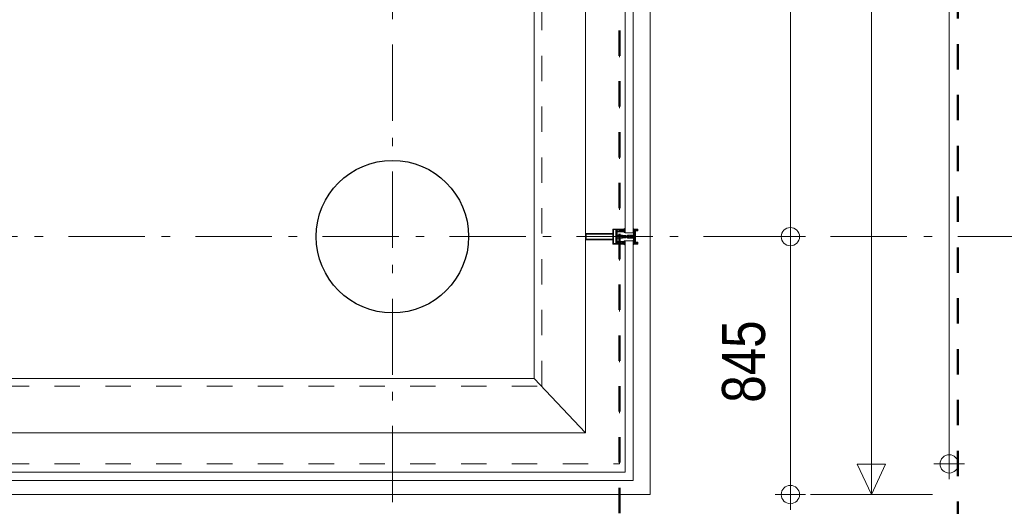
# Model space of a CAD drawing. Header units: millimetres. Extents: x 18442 to 242186, y -49554 to 63508.
# Tile 109 of 175: x 235818 to 239048, y -41642 to -40047. Entities that reach past the tile are written whole.
import ezdxf

# ---------------------------------------------------------------- set-up
doc = ezdxf.new("R2010")
doc.units = ezdxf.units.MM
doc.header["$LTSCALE"] = 400
doc.linetypes.add('STYLE_01', pattern=[0.416641, 0.208282, -0.208359])
doc.linetypes.add('STYLE_06', pattern=[1.041641, 0.625, -0.208282, 0.069427, -0.138931])
for name, color, linetype, lineweight in [('1800_GRID', 9, 'STYLE_01', 9), ('Dimension-Buitengevel', 92, 'Continuous', 25), ('mat-beton (ihwg)', 5, 'Continuous', 25), ('mat-glas', 140, 'Continuous', 15), ('None', 7, 'Continuous', 9), ('Tekst', 140, 'Continuous', 15)]:
    doc.layers.add(name, color=color, linetype=linetype, lineweight=lineweight)
doc.styles.add('Abadi MT Condensed Light', font='txt', dxfattribs={"height": 176.388889})
doc.styles.get("Standard").update_dxf_attribs({"font": 'arial.ttf'})

# ---------------------------------------------------------------- blocks, each defined once
blk = doc.blocks.new('*U746')
at = {"layer": 'None', "color": 8, "linetype": 'Continuous', "lineweight": 9, "flags": 128}
for points in [[(58396.9, -34535), (58381.1, -34535), (58381.1, -34533.1), (58381.1, -34486.9), (58381.1, -34485), (58396.9, -34485), (58396.9, -34487.9), (58392.3, -34487.9), (58392.3, -34487.4), (58390.9, -34487.4), (58390.9, -34487.9), (58389, -34487.9), (58388.7, -34488.1), (58384.6, -34488.1), (58384.6, -34488.1, 0.414214), (58382.9, -34489.8), (58382.9, -34489.8), (58382.9, -34489.9, 0.414214), (58384.6, -34491.6), (58388.7, -34491.6), (58389, -34491.8), (58390.9, -34491.8), (58390.9, -34492.3), (58392.3, -34492.3), (58392.3, -34491.8), (58396.9, -34491.8), (58396.9, -34493.7), (58384.1, -34493.7), (58384.1, -34493.7, 0.414214), (58382.9, -34494.9), (58382.9, -34494.9), (58382.9, -34503.4), (58382.9, -34503.5, 0.414214), (58384.1, -34504.7), (58401.1, -34504.7), (58401.1, -34506.1), (58403.9, -34506.1), (58404.3, -34505.7), (58404.7, -34506.1), (58405.3, -34506.1), (58405.7, -34505.7), (58406.1, -34506.1), (58406.7, -34506.1), (58407.1, -34505.7), (58408, -34506.1), (58412.9, -34506.1), (58412.9, -34507.8), (58402.1, -34507.8), (58402.1, -34507.8, 0.414214), (58399.9, -34510), (58399.9, -34510), (58399.9, -34510, 0.414214), (58402.1, -34512.2), (58412.9, -34512.2), (58412.9, -34513.9), (58408, -34513.9), (58407.1, -34514.3), (58406.7, -34513.9), (58406.1, -34513.9), (58405.7, -34514.3), (58405.3, -34513.9), (58404.7, -34513.9), (58404.3, -34514.3), (58403.9, -34513.9), (58401.1, -34513.9), (58401.1, -34515.3), (58384.1, -34515.3), (58384.1, -34515.3, 0.414214), (58382.9, -34516.5), (58382.9, -34516.6), (58382.9, -34525.1), (58382.9, -34525.1, 0.414214), (58384.1, -34526.3), (58396.9, -34526.3), (58396.9, -34528.2), (58392.3, -34528.2), (58392.3, -34527.7), (58390.9, -34527.7), (58390.9, -34528.2), (58389, -34528.2), (58388.7, -34528.4), (58384.6, -34528.4), (58384.6, -34528.4, 0.414214), (58382.9, -34530.1), (58382.9, -34530.2), (58382.9, -34530.2, 0.414214), (58384.6, -34531.9), (58388.7, -34531.9), (58389, -34532.1), (58390.9, -34532.1), (58390.9, -34532.6), (58392.3, -34532.6), (58392.3, -34532.1), (58396.9, -34532.1)], [(58409.1, -34495.2), (58409.1, -34495.2, -0.390793), (58407.8, -34496.7), (58407.8, -34496.7, -0.390793), (58406.1, -34495.6), (58406.1, -34495.6, 0.352623), (58404.1, -34494), (58397.4, -34494), (58397.4, -34494, -0.414214), (58397.1, -34493.7), (58397.1, -34492.4), (58397.2, -34491.9), (58397.2, -34491.9, 0.520293), (58397.1, -34491.6), (58394.4, -34491.6), (58394.3, -34491.8), (58392.3, -34491.8), (58392.3, -34491.8, 0.577863), (58392, -34491.8), (58392, -34491.9), (58392, -34491.9, -0.366605), (58391.7, -34492.2), (58391.7, -34492.2, -0.366605), (58391.4, -34492), (58391.4, -34492, 0.130834), (58390.4, -34490.7), (58390.4, -34490.7, -0.439074), (58390.4, -34489.3), (58390.4, -34489.3, 0.133252), (58391.4, -34488), (58391.4, -34488, -0.366605), (58391.7, -34487.8), (58391.7, -34487.8, -0.366605), (58392, -34488), (58392, -34488.1), (58392, -34488.1, 0.577455), (58392.3, -34488.2), (58394.3, -34488.2), (58394.4, -34488.3), (58397.1, -34488.3), (58397.1, -34488.3, 0.52048), (58397.2, -34488.1), (58397.1, -34487.6), (58397.1, -34485.3), (58397.1, -34485.3, -0.414214), (58397.4, -34485), (58405.2, -34485), (58405.2, -34485, 0.255976), (58406.8, -34484.1), (58406.8, -34484.1, -0.749676), (58409.1, -34484.7), (58409.1, -34488.8), (58409.1, -34488.8, -0.414214), (58407.1, -34490.8), (58407.1, -34490.8, 0.402808), (58406.6, -34491.3), (58406.6, -34491.3, 0.402808), (58407, -34491.8), (58407, -34491.8, -0.233259), (58407.4, -34492), (58407.9, -34495.4), (58407.9, -34495.4, 0.419014), (58408, -34495.5), (58408, -34495.5, 0.419014), (58408.1, -34495.4), (58408.1, -34494), (58408.1, -34494, -0.414214), (58408.6, -34493.5), (58408.6, -34493.5, -0.414214), (58409.1, -34494)], [(58392.1, -34489, 0.29188), (58391.6, -34489.2), (58391.2, -34489.7), (58391.2, -34489.7, 0.344328), (58391.2, -34490.3), (58391.6, -34490.8), (58391.6, -34490.8, 0.29188), (58392.1, -34491), (58393.8, -34490.6), (58393.8, -34490.6, 0.348796), (58394.3, -34490), (58394.3, -34490, 0.348796), (58393.8, -34489.4), (58392.1, -34489)], [(58400.1, -34487), (58400.1, -34487, 0.414214), (58399.3, -34487.9), (58399.3, -34487.9, 0.414214), (58400.1, -34488.7), (58403, -34488.7), (58403, -34488.7, 0.414214), (58403.9, -34487.9), (58403.9, -34487.9, 0.414214), (58403, -34487)], [(58406.1, -34489.2), (58406.1, -34489.2, 0.552342), (58407.3, -34489.8), (58407.3, -34489.8, 0.263556), (58408.3, -34488.1), (58408.3, -34484.6), (58408.3, -34484.6, 0.437017), (58407.9, -34484.3), (58407.9, -34484.3, 0.437017), (58407.7, -34484.7), (58407.7, -34484.7, -0.396568), (58406.4, -34486.3), (58406.4, -34486.3, 0.418874), (58405.8, -34486.8)], [(58403.9, -34491.2, 0.414214), (58403, -34490.3), (58400.1, -34490.3), (58400.1, -34490.3, 0.414214), (58399.3, -34491.2), (58399.3, -34491.2, 0.414214), (58400.1, -34492), (58403, -34492), (58403, -34492, 0.414214), (58403.9, -34491.2)], [(58409.1, -34524.8), (58409.1, -34524.8, 0.390793), (58407.8, -34523.3), (58407.8, -34523.3, 0.390793), (58406.1, -34524.4), (58406.1, -34524.4, -0.352623), (58404.1, -34526), (58397.4, -34526), (58397.4, -34526, 0.414214), (58397.1, -34526.3), (58397.1, -34527.6), (58397.2, -34528.1), (58397.2, -34528.1, -0.520293), (58397.1, -34528.4), (58394.4, -34528.4), (58394.3, -34528.2), (58392.3, -34528.2), (58392.3, -34528.2, -0.577863), (58392, -34528.2), (58392, -34528.1), (58392, -34528.1, 0.366605), (58391.7, -34527.8), (58391.7, -34527.8, 0.366605), (58391.4, -34528), (58391.4, -34528, -0.130834), (58390.4, -34529.3), (58390.4, -34529.3, 0.439074), (58390.4, -34530.7), (58390.4, -34530.7, -0.133252), (58391.4, -34532), (58391.4, -34532, 0.366605), (58391.7, -34532.2), (58391.7, -34532.2, 0.366605), (58392, -34532), (58392, -34531.9), (58392, -34531.9, -0.577455), (58392.3, -34531.8), (58394.3, -34531.8), (58394.4, -34531.7), (58397.1, -34531.7), (58397.1, -34531.7, -0.52048), (58397.2, -34531.9), (58397.1, -34532.4), (58397.1, -34534.7), (58397.1, -34534.7, 0.414214), (58397.4, -34535), (58405.2, -34535), (58405.2, -34535, -0.255976), (58406.8, -34535.9), (58406.8, -34535.9, 0.749676), (58409.1, -34535.3), (58409.1, -34531.2), (58409.1, -34531.2, 0.414214), (58407.1, -34529.2), (58407.1, -34529.2, -0.402808), (58406.6, -34528.7), (58406.6, -34528.7, -0.402808), (58407, -34528.2), (58407, -34528.2, 0.233259), (58407.4, -34528), (58407.9, -34524.6), (58407.9, -34524.6, -0.419014), (58408, -34524.5), (58408, -34524.5, -0.419014), (58408.1, -34524.6), (58408.1, -34526), (58408.1, -34526, 0.414214), (58408.6, -34526.5), (58408.6, -34526.5, 0.414214), (58409.1, -34526)], [(58392.1, -34531, -0.29188), (58391.6, -34530.8), (58391.2, -34530.3), (58391.2, -34530.3, -0.344328), (58391.2, -34529.7), (58391.6, -34529.2), (58391.6, -34529.2, -0.29188), (58392.1, -34529), (58393.8, -34529.4), (58393.8, -34529.4, -0.348796), (58394.3, -34530), (58394.3, -34530, -0.348796), (58393.8, -34530.6), (58392.1, -34531)], [(58403.9, -34528.8, -0.414214), (58403, -34529.7), (58400.1, -34529.7), (58400.1, -34529.7, -0.414214), (58399.3, -34528.8), (58399.3, -34528.8, -0.414214), (58400.1, -34528), (58403, -34528), (58403, -34528, -0.414214), (58403.9, -34528.8)], [(58400.1, -34533), (58400.1, -34533, -0.414214), (58399.3, -34532.1), (58399.3, -34532.1, -0.414214), (58400.1, -34531.3), (58403, -34531.3), (58403, -34531.3, -0.414214), (58403.9, -34532.1), (58403.9, -34532.1, -0.414214), (58403, -34533)], [(58406.1, -34530.8), (58406.1, -34530.8, -0.552342), (58407.3, -34530.2), (58407.3, -34530.2, -0.263556), (58408.3, -34531.9), (58408.3, -34535.4), (58408.3, -34535.4, -0.437017), (58407.9, -34535.7), (58407.9, -34535.7, -0.437017), (58407.7, -34535.3), (58407.7, -34535.3, 0.396568), (58406.4, -34533.7), (58406.4, -34533.7, -0.418874), (58405.8, -34533.2)]]:
    blk.add_lwpolyline(points, format="xyb", close=True, dxfattribs=at)
blk.add_lwpolyline([(58382.9, -34514), (58398.6, -34514), (58398.6, -34506), (58382.9, -34506)], close=True, dxfattribs=at)
blk = doc.blocks.new('*U747')
at = {"layer": 'None', "color": 7}
blk.add_blockref('*U746', (0, 0), dxfattribs=at)
blk = doc.blocks.new('*U748')
at = {"layer": 'None', "color": 8, "linetype": 'Continuous', "lineweight": 9, "flags": 128}
for points in [[(58279.1, -34500), (58279.1, -34520), (58369.1, -34520), (58369.1, -34535), (58381.1, -34535), (58381.1, -34485), (58369.1, -34485), (58369.1, -34500)], [(58371.1, -34518), (58371.1, -34502), (58371.1, -34487), (58379.1, -34487), (58379.1, -34533), (58371.1, -34533)], [(58281.1, -34502), (58369.1, -34502), (58369.1, -34518), (58281.1, -34518)]]:
    blk.add_lwpolyline(points, close=True, dxfattribs=at)
blk = doc.blocks.new('*U749')
at = {"layer": 'None', "color": 7}
for name in ['*U748', '*U747']:
    blk.add_blockref(name, (0, 0), dxfattribs=at)
blk = doc.blocks.new('*U750')
at = {"layer": 'None', "color": 8, "linetype": 'Continuous', "lineweight": 9}
for p, q in [((58439.2, -34486), (58443.2, -34487)), ((58439.2, -34508), (58439.2, -34486)), ((58442.2, -34489), (58441.2, -34490)), ((58441.2, -34490), (58441.2, -34530)), ((58448.2, -34489), (58442.2, -34489)), ((58443.2, -34487), (58444.2, -34486)), ((58444.2, -34486), (58446.2, -34487)), ((58446.2, -34487), (58447.2, -34488)), ((58447.2, -34488), (58449.2, -34488)), ((58449.2, -34489), (58448.2, -34489)), ((58449.2, -34488), (58449.2, -34489)), ((58437.2, -34510), (58438.2, -34508)), ((58438.2, -34511), (58437.2, -34510)), ((58438.2, -34508), (58439.2, -34508)), ((58439.2, -34511), (58438.2, -34511)), ((58439.2, -34533), (58439.2, -34511)), ((58443.2, -34532), (58439.2, -34533)), ((58441.2, -34530), (58442.2, -34530)), ((58442.2, -34530), (58448.2, -34530)), ((58444.2, -34533), (58443.2, -34532)), ((58446.2, -34532), (58444.2, -34533)), ((58447.2, -34532), (58446.2, -34532)), ((58449.2, -34531), (58447.2, -34532)), ((58448.2, -34530), (58449.2, -34530)), ((58449.2, -34530), (58449.2, -34531))]:
    blk.add_line(p, q, dxfattribs=at)
at = {"layer": 'None', "color": 8, "linetype": 'Continuous', "lineweight": 9, "flags": 128}
blk.add_lwpolyline([(58439.2, -34533), (58439.2, -34511), (58438.2, -34511), (58437.2, -34510), (58438.2, -34508), (58439.2, -34508), (58439.2, -34486), (58443.2, -34487), (58443.2, -34487), (58443.2, -34487), (58444.2, -34486), (58444.2, -34486), (58446.2, -34487), (58447.2, -34488), (58449.2, -34488), (58449.2, -34489), (58449.2, -34489), (58448.2, -34489), (58442.2, -34489), (58441.2, -34490), (58441.2, -34530), (58442.2, -34530), (58448.2, -34530), (58449.2, -34530), (58449.2, -34531), (58449.2, -34531), (58447.2, -34532), (58446.2, -34532), (58444.2, -34533), (58444.2, -34533), (58443.2, -34532), (58443.2, -34532), (58443.2, -34532)], close=True, dxfattribs=at)
at = {"layer": 'None', "color": 0, "flags": 1}
blk.add_attdef('GRUPPE', (58437.2, -34540.6), '', height=4.23, dxfattribs=at)
blk = doc.blocks.new('*U751')
at = {"layer": 'None', "color": 8, "linetype": 'Continuous', "lineweight": 9}
for p, q in [((58404.2, -34510), (58405.2, -34509)), ((58405.2, -34511), (58404.2, -34510)), ((58405.2, -34509), (58406.2, -34508)), ((58406.2, -34509), (58405.2, -34510)), ((58405.2, -34510), (58406.2, -34511)), ((58406.2, -34512), (58405.2, -34511)), ((58406.2, -34508), (58407.2, -34508)), ((58408.2, -34509), (58406.2, -34509)), ((58406.2, -34511), (58408.2, -34511)), ((58407.2, -34512), (58406.2, -34512)), ((58407.2, -34508), (58409.2, -34508)), ((58409.2, -34512), (58407.2, -34512)), ((58409.2, -34509), (58408.2, -34509)), ((58408.2, -34511), (58409.2, -34511)), ((58409.2, -34508), (58410.2, -34508)), ((58410.2, -34509), (58409.2, -34509)), ((58409.2, -34511), (58410.2, -34511)), ((58410.2, -34512), (58409.2, -34512)), ((58410.2, -34508), (58412.2, -34508)), ((58412.2, -34509), (58410.2, -34509)), ((58410.2, -34511), (58412.2, -34511)), ((58412.2, -34512), (58410.2, -34512)), ((58412.2, -34508), (58414.2, -34508)), ((58414.2, -34509), (58412.2, -34509)), ((58412.2, -34511), (58413.2, -34511)), ((58414.2, -34512), (58412.2, -34512)), ((58413.2, -34511), (58414.2, -34511)), ((58414.2, -34508), (58415.2, -34508)), ((58416.2, -34509), (58414.2, -34509)), ((58414.2, -34511), (58416.2, -34511)), ((58415.2, -34512), (58414.2, -34512)), ((58415.2, -34508), (58416.2, -34508)), ((58416.2, -34512), (58415.2, -34512)), ((58416.2, -34508), (58417.2, -34507)), ((58417.2, -34510), (58416.2, -34509)), ((58416.2, -34511), (58417.2, -34510)), ((58417.2, -34513), (58416.2, -34512)), ((58417.2, -34507), (58417.2, -34505)), ((58417.2, -34505), (58434.2, -34505)), ((58417.2, -34515), (58417.2, -34513)), ((58434.2, -34515), (58417.2, -34515)), ((58419.2, -34509), (58418.2, -34510)), ((58418.2, -34510), (58419.2, -34512)), ((58419.2, -34506), (58419.2, -34507)), ((58422.2, -34506), (58419.2, -34506)), ((58419.2, -34507), (58419.2, -34509)), ((58419.2, -34512), (58419.2, -34513)), ((58419.2, -34513), (58419.2, -34514)), ((58419.2, -34514), (58422.2, -34514)), ((58421.2, -34510), (58422.2, -34508)), ((58422.2, -34512), (58421.2, -34510)), ((58423.2, -34507), (58422.2, -34506)), ((58422.2, -34507), (58423.2, -34507)), ((58422.2, -34508), (58422.2, -34507)), ((58422.2, -34513), (58422.2, -34512)), ((58423.2, -34513), (58422.2, -34513)), ((58422.2, -34514), (58423.2, -34513)), ((58428.2, -34507), (58426.2, -34509)), ((58426.2, -34509), (58426.2, -34511)), ((58426.2, -34511), (58428.2, -34513)), ((58429.2, -34506), (58428.2, -34507)), ((58428.2, -34513), (58429.2, -34514)), ((58433.2, -34506), (58429.2, -34506)), ((58429.2, -34514), (58433.2, -34514)), ((58433.2, -34507), (58433.2, -34506)), ((58434.2, -34507), (58433.2, -34507)), ((58433.2, -34513), (58434.2, -34513)), ((58433.2, -34514), (58433.2, -34513)), ((58434.2, -34505), (58435.2, -34505)), ((58435.2, -34507), (58434.2, -34507)), ((58434.2, -34513), (58435.2, -34513)), ((58435.2, -34515), (58434.2, -34515)), ((58435.2, -34505), (58435.2, -34506)), ((58435.2, -34506), (58435.2, -34507)), ((58435.2, -34513), (58435.2, -34514)), ((58435.2, -34514), (58435.2, -34515))]:
    blk.add_line(p, q, dxfattribs=at)
at = {"layer": 'None', "color": 8, "linetype": 'Continuous', "lineweight": 9, "flags": 128}
for points in [[(58417.2, -34505), (58434.2, -34505), (58435.2, -34505), (58435.2, -34506), (58435.2, -34507), (58434.2, -34507), (58433.2, -34507), (58433.2, -34507), (58433.2, -34506), (58429.2, -34506), (58428.2, -34507), (58426.2, -34509), (58426.2, -34511), (58428.2, -34513), (58429.2, -34514), (58433.2, -34514), (58433.2, -34513), (58433.2, -34513), (58434.2, -34513), (58435.2, -34513), (58435.2, -34514), (58435.2, -34515), (58434.2, -34515), (58417.2, -34515), (58417.2, -34513), (58416.2, -34512), (58415.2, -34512), (58414.2, -34512), (58412.2, -34512), (58410.2, -34512), (58410.2, -34512), (58410.2, -34512), (58409.2, -34512), (58407.2, -34512), (58406.2, -34512), (58405.2, -34511), (58405.2, -34511), (58404.2, -34510), (58405.2, -34509), (58405.2, -34509), (58406.2, -34508), (58407.2, -34508), (58409.2, -34508), (58410.2, -34508), (58410.2, -34508), (58410.2, -34508), (58412.2, -34508), (58414.2, -34508), (58415.2, -34508), (58416.2, -34508), (58417.2, -34507)], [(58419.2, -34513), (58419.2, -34514), (58422.2, -34514), (58423.2, -34513), (58423.2, -34513), (58422.2, -34513), (58422.2, -34512), (58421.2, -34510), (58422.2, -34508), (58422.2, -34507), (58423.2, -34507), (58422.2, -34506), (58419.2, -34506), (58419.2, -34507), (58419.2, -34509), (58418.2, -34510), (58419.2, -34512)]]:
    blk.add_lwpolyline(points, close=True, dxfattribs=at)
blk.add_lwpolyline([(58416.2, -34511), (58417.2, -34510), (58416.2, -34509), (58414.2, -34509), (58414.2, -34509), (58412.2, -34509), (58410.2, -34509), (58409.2, -34509), (58409.2, -34509), (58408.2, -34509), (58408.2, -34509), (58406.2, -34509), (58405.2, -34510), (58406.2, -34511), (58408.2, -34511), (58408.2, -34511), (58409.2, -34511), (58409.2, -34511), (58410.2, -34511), (58412.2, -34511), (58413.2, -34511), (58413.2, -34511), (58414.2, -34511), (58414.2, -34511), (58416.2, -34511)], dxfattribs=at)
at = {"layer": 'None', "color": 0, "flags": 1}
blk.add_attdef('GRUPPE', (58404.2, -34522.6), '', height=4.23, dxfattribs=at)
blk = doc.blocks.new('*U752')
at = {"layer": 'None', "color": 8, "linetype": 'Continuous', "lineweight": 9}
for p, q in [((58436.2, -34483), (58436.2, -34485)), ((58437.2, -34483), (58436.2, -34483)), ((58436.2, -34485), (58437.2, -34486)), ((58437.2, -34487), (58436.2, -34488)), ((58436.2, -34488), (58437.2, -34489)), ((58437.2, -34489), (58436.2, -34490)), ((58436.2, -34490), (58437.2, -34491)), ((58437.2, -34484), (58437.2, -34483)), ((58438.2, -34485), (58437.2, -34484)), ((58437.2, -34486), (58437.2, -34487)), ((58439.2, -34485), (58438.2, -34485)), ((58439.2, -34508), (58439.2, -34485)), ((58431.2, -34507), (58428.2, -34509)), ((58428.2, -34509), (58428.2, -34510)), ((58428.2, -34510), (58428.2, -34511)), ((58428.2, -34511), (58431.2, -34513)), ((58429.2, -34510), (58430.2, -34509)), ((58430.2, -34511), (58429.2, -34510)), ((58430.2, -34509), (58434.2, -34509)), ((58434.2, -34511), (58430.2, -34511)), ((58431.2, -34506), (58431.2, -34507)), ((58432.2, -34507), (58431.2, -34506)), ((58431.2, -34514), (58432.2, -34513)), ((58431.2, -34513), (58431.2, -34514)), ((58432.2, -34508), (58432.2, -34507)), ((58434.2, -34508), (58432.2, -34508)), ((58432.2, -34512), (58434.2, -34512)), ((58432.2, -34513), (58432.2, -34512)), ((58436.2, -34507), (58434.2, -34508)), ((58434.2, -34509), (58435.2, -34510)), ((58435.2, -34510), (58434.2, -34511)), ((58434.2, -34512), (58436.2, -34513)), ((58437.2, -34491), (58436.2, -34492)), ((58436.2, -34492), (58436.2, -34493)), ((58436.2, -34493), (58437.2, -34493)), ((58436.2, -34494), (58436.2, -34495)), ((58437.2, -34494), (58436.2, -34494)), ((58436.2, -34495), (58437.2, -34495)), ((58436.2, -34496), (58436.2, -34497)), ((58437.2, -34496), (58436.2, -34496)), ((58436.2, -34497), (58437.2, -34499)), ((58437.2, -34507), (58436.2, -34507)), ((58436.2, -34513), (58437.2, -34513)), ((58437.2, -34521), (58436.2, -34523)), ((58437.2, -34493), (58437.2, -34494)), ((58437.2, -34495), (58437.2, -34496)), ((58437.2, -34499), (58437.2, -34505)), ((58437.2, -34505), (58437.2, -34507)), ((58437.2, -34510), (58438.2, -34509)), ((58438.2, -34511), (58437.2, -34510)), ((58437.2, -34513), (58437.2, -34515)), ((58437.2, -34515), (58437.2, -34521)), ((58438.2, -34509), (58439.2, -34508)), ((58439.2, -34512), (58438.2, -34511)), ((58439.2, -34535), (58439.2, -34512)), ((58436.2, -34523), (58436.2, -34524)), ((58436.2, -34524), (58437.2, -34524)), ((58436.2, -34525), (58436.2, -34526)), ((58437.2, -34525), (58436.2, -34525)), ((58436.2, -34526), (58437.2, -34526)), ((58436.2, -34527), (58436.2, -34528)), ((58437.2, -34527), (58436.2, -34527)), ((58436.2, -34528), (58437.2, -34529)), ((58437.2, -34529), (58436.2, -34530)), ((58436.2, -34530), (58437.2, -34531)), ((58437.2, -34531), (58436.2, -34532)), ((58436.2, -34532), (58437.2, -34533)), ((58437.2, -34533), (58436.2, -34535)), ((58436.2, -34535), (58436.2, -34537)), ((58436.2, -34537), (58437.2, -34537)), ((58437.2, -34524), (58437.2, -34525)), ((58437.2, -34526), (58437.2, -34527)), ((58437.2, -34536), (58439.2, -34535)), ((58437.2, -34537), (58437.2, -34536))]:
    blk.add_line(p, q, dxfattribs=at)
at = {"layer": 'None', "color": 8, "linetype": 'Continuous', "lineweight": 9, "flags": 128}
blk.add_lwpolyline([(58439.2, -34485), (58438.2, -34485), (58437.2, -34484), (58437.2, -34483), (58436.2, -34483), (58436.2, -34483), (58436.2, -34483), (58436.2, -34483), (58436.2, -34483), (58436.2, -34483), (58436.2, -34485), (58437.2, -34486), (58437.2, -34487), (58436.2, -34488), (58436.2, -34488), (58436.2, -34488), (58436.2, -34488), (58436.2, -34488), (58437.2, -34489), (58437.2, -34489), (58437.2, -34489), (58437.2, -34489), (58437.2, -34489), (58436.2, -34490), (58436.2, -34490), (58436.2, -34490), (58436.2, -34490), (58436.2, -34490), (58437.2, -34491), (58437.2, -34491), (58437.2, -34491), (58437.2, -34491), (58436.2, -34492), (58436.2, -34492), (58436.2, -34492), (58436.2, -34492), (58436.2, -34493), (58437.2, -34493), (58437.2, -34493), (58437.2, -34494), (58437.2, -34494), (58436.2, -34494), (58436.2, -34494), (58436.2, -34494), (58436.2, -34495), (58436.2, -34495), (58437.2, -34495), (58437.2, -34495), (58437.2, -34496), (58437.2, -34496), (58437.2, -34496), (58436.2, -34496), (58436.2, -34496), (58436.2, -34497), (58436.2, -34497), (58436.2, -34497), (58436.2, -34497), (58437.2, -34499), (58437.2, -34505), (58437.2, -34507), (58436.2, -34507), (58434.2, -34508), (58432.2, -34508), (58432.2, -34508), (58432.2, -34508), (58432.2, -34507), (58432.2, -34507), (58431.2, -34506), (58431.2, -34507), (58428.2, -34509), (58428.2, -34510), (58428.2, -34511), (58431.2, -34513), (58431.2, -34514), (58432.2, -34513), (58432.2, -34513), (58432.2, -34512), (58432.2, -34512), (58432.2, -34512), (58434.2, -34512), (58436.2, -34513), (58437.2, -34513), (58437.2, -34515), (58437.2, -34521), (58436.2, -34523), (58436.2, -34523), (58436.2, -34523), (58436.2, -34523), (58436.2, -34524), (58436.2, -34524), (58437.2, -34524), (58437.2, -34524), (58437.2, -34524), (58437.2, -34525), (58436.2, -34525), (58436.2, -34525), (58436.2, -34526), (58436.2, -34526), (58436.2, -34526), (58437.2, -34526), (58437.2, -34526), (58437.2, -34527), (58437.2, -34527), (58436.2, -34527), (58436.2, -34528), (58436.2, -34528), (58436.2, -34528), (58436.2, -34528), (58437.2, -34529), (58437.2, -34529), (58437.2, -34529), (58437.2, -34529), (58437.2, -34529), (58436.2, -34530), (58436.2, -34530), (58436.2, -34530), (58436.2, -34530), (58436.2, -34530), (58437.2, -34531), (58437.2, -34531), (58437.2, -34531), (58437.2, -34531), (58437.2, -34531), (58436.2, -34532), (58436.2, -34532), (58436.2, -34532), (58436.2, -34532), (58436.2, -34532), (58437.2, -34533), (58437.2, -34533), (58436.2, -34535), (58436.2, -34537), (58436.2, -34537), (58436.2, -34537), (58436.2, -34537), (58436.2, -34537), (58436.2, -34537), (58437.2, -34537), (58437.2, -34536), (58439.2, -34535), (58439.2, -34512), (58439.2, -34512), (58438.2, -34511), (58437.2, -34510), (58438.2, -34509), (58439.2, -34508), (58439.2, -34508), (58439.2, -34485)], dxfattribs=at)
blk.add_lwpolyline([(58430.2, -34511), (58429.2, -34510), (58430.2, -34509), (58434.2, -34509), (58435.2, -34510), (58434.2, -34511)], close=True, dxfattribs=at)
at = {"layer": 'None', "color": 0, "flags": 1}
blk.add_attdef('GRUPPE', (58428.2, -34544.6), '', height=4.23, dxfattribs=at)
blk = doc.blocks.new('*U753')
at = {"layer": 'None', "color": 8, "linetype": 'Continuous', "lineweight": 9}
for p, q in [((58451.2, -34485), (58439.2, -34485)), ((58439.2, -34485), (58439.2, -34486)), ((58439.2, -34486), (58443.2, -34487)), ((58442.2, -34490), (58442.2, -34529)), ((58450.2, -34490), (58442.2, -34490)), ((58443.2, -34487), (58444.2, -34486)), ((58444.2, -34486), (58450.2, -34486)), ((58450.2, -34486), (58450.2, -34490)), ((58451.2, -34491), (58451.2, -34485)), ((58443.2, -34491), (58451.2, -34491)), ((58443.2, -34528), (58443.2, -34491)), ((58443.2, -34533), (58439.2, -34534)), ((58439.2, -34534), (58439.2, -34535)), ((58439.2, -34535), (58451.2, -34535)), ((58442.2, -34529), (58450.2, -34529)), ((58451.2, -34528), (58443.2, -34528)), ((58443.2, -34534), (58443.2, -34533)), ((58450.2, -34534), (58443.2, -34534)), ((58450.2, -34529), (58450.2, -34534)), ((58451.2, -34535), (58451.2, -34528))]:
    blk.add_line(p, q, dxfattribs=at)
blk.add_lwpolyline([(58439.2, -34485), (58439.2, -34486), (58443.2, -34487), (58444.2, -34486), (58450.2, -34486), (58450.2, -34490), (58442.2, -34490), (58442.2, -34529), (58450.2, -34529), (58450.2, -34534), (58443.2, -34534), (58443.2, -34533), (58439.2, -34534), (58439.2, -34535), (58451.2, -34535), (58451.2, -34528), (58443.2, -34528), (58443.2, -34491), (58451.2, -34491), (58451.2, -34485)], close=True, dxfattribs=at)
at = {"layer": 'None', "color": 3}
for name in ['*U752', '*U750', '*U751']:
    blk.add_blockref(name, (0, 0), dxfattribs=at)
blk = doc.blocks.new('*U754')
at = {"layer": 'None', "color": 7}
for name in ['*U749', '*U753']:
    blk.add_blockref(name, (0, 0), dxfattribs=at)
blk = doc.blocks.new('*U755')
at = {"layer": 'mat-glas', "color": 140, "linetype": 'Continuous', "lineweight": 15}
for points in [[(58409.1, -32723.3), (58409.1, -34497), (58436.1, -34497), (58436.1, -32723.3)], [(58409.1, -35282.5), (55859.1, -35282.5), (55859.1, -35309.5), (58436.1, -35309.5), (58436.1, -34523.3), (58409.1, -34523.3)]]:
    blk.add_lwpolyline(points, close=True, dxfattribs=at)
at = {"layer": 'None', "color": 43, "linetype": 'Continuous', "lineweight": 9}
for p, q in [((58111.1, -20069.5), (58111.1, -34975.5)), ((58491.1, -20069.5), (58491.1, -35355.5)), ((58111.1, -34975.5), (43205.4, -34975.5)), ((58491.1, -35355.5), (43205.4, -35355.5))]:
    blk.add_line(p, q, dxfattribs=at)
at = {"layer": 'None', "color": 8, "linetype": 'Continuous', "lineweight": 5}
for p in [(58280.1, -20135), (58111.1, -34975.5), (43269.9, -35153)]:
    blk.add_line(p, (58279.1, -35153), dxfattribs=at)
at = {"layer": 'None', "color": 8, "linetype": 'STYLE_01', "lineweight": 5}
for points in [[(43205.4, -35000), (58136.1, -35000), (58136.1, -20069.5)], [(43205.4, -35255), (58391.1, -35255), (58391.1, -20069.5)]]:
    blk.add_lwpolyline(points, dxfattribs=at)
at = {"layer": 'None', "color": 7}
blk.add_blockref('*U754', (0, 0), dxfattribs=at)
blk = doc.blocks.new('Kolom O 500')
at = {"layer": 'mat-beton (ihwg)', "lineweight": 25}
blk.add_circle((0, 0), 250, dxfattribs=at)
blk = doc.blocks.new('*U1643')
at = {"layer": 'Dimension-Buitengevel', "color": 43, "insert": (58727, -35054.4), "char_height": 141.11, "attachment_point": 1, "rotation": 90, "style": 'Abadi MT Condensed Light'}
blk.add_mtext('845', dxfattribs=at)
blk = doc.blocks.new('*U2084')
at = {"layer": 'None', "color": 140, "linetype": 'Continuous', "lineweight": 15}
blk.add_line((59217.1, -24400), (59217.1, -35355.5), dxfattribs=at)
at = {"layer": 'None', "color": 140, "lineweight": 15}
for p, q in [((59217.1, -35355.5), (59170.5, -35255.5)), ((59170.5, -35255.5), (59263.7, -35255.5)), ((59217.1, -35355.5), (59263.7, -35255.5))]:
    blk.add_line(p, q, dxfattribs=at)
at = {"layer": 'Tekst', "color": 140, "linetype": 'Continuous', "lineweight": 15}
blk.add_line((59017.1, -35355.5), (59417.1, -35355.5), dxfattribs=at)

msp = doc.modelspace()

# ---------------------------------------------------------------- linework, layer by layer
at = {"layer": '1800_GRID', "color": 6, "linetype": 'STYLE_01', "lineweight": 50}
msp.add_lwpolyline([(237785.7849, 37701.61885), (238894.72553, 37701.61885), (238894.72553, -45998.38115), (237785.7849, -45998.38115)], close=True, dxfattribs=at)
at = {"layer": 'Dimension-Buitengevel', "color": 43, "linetype": 'Continuous', "lineweight": 9}
for p, q in [((238866.93635, -37083.38133), (238866.93635, -41503.38115)), ((238346.0569, -38958.38115), (238346.0569, -40758.38115)), ((238346.0569, -40708.38115), (238346.0569, -40758.38115)), ((238296.0569, -40758.38115), (238396.0569, -40758.38115)), ((238296.0569, -40758.38115), (238396.0569, -40758.38115)), ((238346.0569, -40758.38115), (238346.0569, -40808.38115)), ((238346.0569, -40758.38115), (238346.0569, -41603.85012)), ((238816.93635, -41503.38115), (238916.93635, -41503.38115)), ((238866.93635, -41503.38115), (238866.93635, -41553.38115)), ((238296.0569, -41603.85012), (238396.0569, -41603.85012)), ((238346.0569, -41603.85012), (238346.0569, -41653.85012))]:
    msp.add_line(p, q, dxfattribs=at)
at = {"layer": 'Dimension-Buitengevel', "color": 43, "lineweight": 9}
for centre in [(238346.0569, -40758.38115), (238346.0569, -40758.38115), (238866.93635, -41503.38115), (238346.0569, -41603.85012)]:
    msp.add_circle(centre, 29.99817, dxfattribs=at)
at = {"layer": 'None', "color": 43, "linetype": 'STYLE_06', "lineweight": 9}
for p, q in [((237040.7849, -42878.38115), (237040.7849, -10632.74729)), ((241644.72553, -40758.38115), (207924.8249, -40758.38115))]:
    msp.add_line(p, q, dxfattribs=at)

# ---------------------------------------------------------------- block references
at = {"layer": 'Dimension-Buitengevel', "color": 7}
msp.add_blockref('*U1643', (179394.72553, -6248.38115), dxfattribs=at)
at = {"layer": 'None', "color": 7}
for name, p in [('*U755', (179394.72553, -6248.38115)), ('*U2084', (179394.72553, -6248.38115)), ('Kolom O 500', (237040.7849, -40758.38115))]:
    msp.add_blockref(name, p, dxfattribs=at)

doc.saveas('drawing.dxf')
